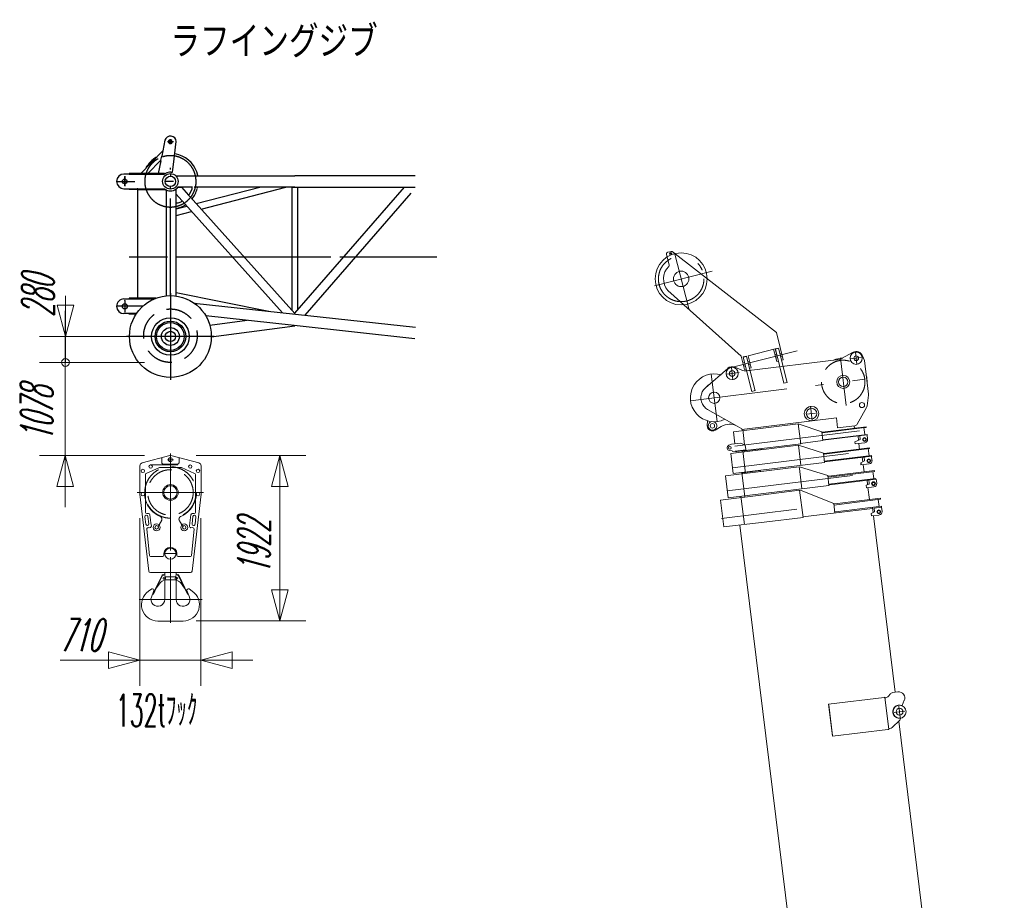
# Model space of a CAD drawing. Extents: x 4151 to 29084, y 1250 to 42319.
# Tile 30 of 30: x 12681 to 24107, y 30172 to 40391. Entities that reach past the tile are written whole.
import ezdxf
from ezdxf.enums import TextEntityAlignment as Align

# ---------------------------------------------------------------- set-up
doc = ezdxf.new("R2010")
doc.units = 0
doc.header["$LTSCALE"] = 37.5
doc.header["$MEASUREMENT"] = 0
for name, pattern in [('CENTER', [50.5, 30, -9, 2.5, -9]), ('DOT', [8, 6, -2]), ('HIDDEN', [12.6, 8.4, -4.2])]:
    doc.linetypes.add(name, pattern=pattern)
for name, color, linetype in [('1', 7, 'Continuous'), ('11', 251, 'Continuous'), ('3', 214, 'Continuous'), ('4', 54, 'Continuous')]:
    doc.layers.add(name, color=color, linetype=linetype)
doc.styles.get("Standard").update_dxf_attribs({"font": 'txt', "bigfont": 'bigfont'})
doc.dimstyles.get("Standard").update_dxf_attribs({"dimtxt": 0.18, "dimasz": 0.18, "dimexe": 0.18, "dimexo": 0.0625, "dimgap": 0.09, "dimtad": 0, "dimtih": 1, "dimtoh": 1, "dimdec": 4, "dimzin": 0, "dimdsep": 46, "dimtxsty": 'Standard', "dimcen": 0.09, "dimadec": 0, "dimazin": 0, "dimtfac": 1, "dimtdec": 4, "dimtofl": 0, "dimtmove": 0, "dimatfit": 0, "dimfxl": 1, "dimtolj": 1, "dimtzin": 0, "dimarcsym": 0})

# ---------------------------------------------------------------- blocks, each defined once
blk = doc.blocks.new('*G215')
at = {"layer": '1', "color": 7, "linetype": 'CENTER', "lineweight": 9}
for p, q in [((20280, 37685), (20444, 37038)), ((20718, 37474), (20048, 37304))]:
    blk.add_line(p, q, dxfattribs=at)
at = {"layer": '1', "color": 7, "linetype": 'Continuous', "lineweight": 9}
blk.add_line((21054, 36487), (20202, 37248), dxfattribs=at)
blk.add_circle((20357, 37383), 302, dxfattribs=at)
at = {"layer": '1', "color": 7, "linetype": 'CENTER', "lineweight": 9}
blk.add_circle((20357, 37383), 264, dxfattribs=at)
at = {"layer": '3', "color": 214, "linetype": 'Continuous', "lineweight": 9}
for p, q in [((20187, 37668), (20217, 37546)), ((20243, 37702), (20201, 37692)), ((21462, 36762), (20252, 37701)), ((21507, 36585), (21462, 36762)), ((21134, 36491), (21449, 36571)), ((21430, 36566), (21466, 36425)), ((21449, 36571), (21487, 36580)), ((21449, 36571), (21485, 36430)), ((21487, 36580), (21523, 36440)), ((21542, 36445), (21507, 36585)), ((21093, 36331), (21054, 36487)), ((21115, 36486), (21077, 36477)), ((21077, 36477), (21113, 36336)), ((21150, 36346), (21115, 36486)), ((21134, 36491), (21170, 36351)), ((21113, 36336), (21093, 36331)), ((21170, 36351), (21150, 36346)), ((21466, 36425), (21485, 36430)), ((21523, 36440), (21542, 36445))]:
    blk.add_line(p, q, dxfattribs=at)
at = {"layer": '3', "color": 214, "linetype": 'CENTER', "lineweight": 9}
for p, q in [((20246, 37678), (20227, 37673)), ((20234, 37685), (20239, 37667)), ((21703, 36547), (20908, 36346))]:
    blk.add_line(p, q, dxfattribs=at)
at = {"layer": '3', "color": 214, "linetype": 'DOT', "lineweight": 9}
for p, q in [((21465, 36508), (21446, 36503)), ((21475, 36469), (21456, 36464)), ((21523, 36522), (21503, 36517)), ((21532, 36484), (21513, 36479)), ((21093, 36414), (21074, 36409)), ((21103, 36375), (21083, 36370)), ((21150, 36428), (21131, 36423)), ((21160, 36389), (21141, 36384))]:
    blk.add_line(p, q, dxfattribs=at)
at = {"layer": '3', "color": 214, "linetype": 'Continuous', "lineweight": 9}
for centre, radius in [((20236, 37675), 12.5), ((20357, 37383), 90)]:
    blk.add_circle(centre, radius, dxfattribs=at)
at = {"layer": '3', "color": 214, "linetype": 'DOT', "lineweight": 9}
blk.add_arc((20206, 37673), 20, 104.2, -165.8, dxfattribs=at)
at = {"layer": '3', "color": 214, "linetype": 'Continuous', "lineweight": 9}
for centre, radius, start, end in [((20245, 37693), 10, 52.2, 104.2), ((20357, 37383), 205, 134.9897, -139.0173), ((20198, 37542), 20, -45.0103, 14.2)]:
    blk.add_arc(centre, radius, start, end, dxfattribs=at)
blk = doc.blocks.new('*G216')
at = {"layer": '11', "color": 251, "linetype": 'Continuous', "lineweight": 9}
for p, q in [((21280, 34875), (20815, 34817)), ((21732, 34930), (21280, 34875)), ((21771, 34616), (21732, 34930)), ((21751, 34927), (21732, 34930)), ((22127, 34777), (21751, 34927)), ((20815, 34817), (20854, 34504)), ((22140, 34773), (22127, 34777)), ((22127, 34777), (22141, 34666)), ((22129, 34759), (22670, 34826)), ((22669, 34837), (22140, 34773)), ((22680, 34744), (22147, 34679)), ((22596, 34724), (22681, 34734)), ((22643, 34822), (22653, 34741)), ((22653, 34741), (22643, 34822)), ((22670, 34826), (22669, 34837)), ((22670, 34826), (22669, 34837)), ((22682, 34734), (22680, 34744)), ((22681, 34734), (22688, 34685)), ((21699, 34709), (20825, 34602)), ((21770, 34620), (22579, 34720)), ((22139, 34680), (22139, 34678)), ((22139, 34678), (22147, 34679)), ((22147, 34679), (22139, 34678)), ((22563, 34662), (22594, 34675)), ((22566, 34633), (22563, 34662)), ((22655, 34643), (22566, 34633)), ((22574, 34731), (22573, 34731)), ((22578, 34732), (22585, 34671)), ((22590, 34635), (22841, 32586)), ((22600, 34685), (22596, 34724)), ((20854, 34504), (21319, 34561)), ((21039, 34527), (21814, 28217)), ((21319, 34561), (21771, 34616)), ((22763, 32540), (22781, 32564)), ((22814, 32582), (22873, 32590)), ((22711, 32527), (22068, 32448)), ((22068, 32448), (22114, 32075)), ((22719, 32528), (22711, 32527)), ((22765, 32155), (22719, 32528)), ((22720, 32520), (22730, 32522)), ((22946, 32493), (22921, 32431)), ((22113, 32083), (22069, 32441)), ((22895, 32264), (22806, 32178)), ((22882, 32252), (24107, 22280)), ((22901, 32284), (22901, 32281)), ((22114, 32075), (22757, 32154)), ((22757, 32154), (22765, 32155)), ((22778, 32165), (22764, 32163))]:
    blk.add_line(p, q, dxfattribs=at)
at = {"layer": '11', "color": 251, "linetype": 'CENTER', "lineweight": 9}
for p, q in [((22954, 32368), (22829, 32352)), ((22883, 32426), (22899, 32295))]:
    blk.add_line(p, q, dxfattribs=at)
at = {"layer": '11', "color": 251, "linetype": 'Continuous', "lineweight": 9}
for centre, radius in [((22651, 34680), 22.3), ((22651, 34680), 15), ((22891, 32360), 75), ((22891, 32360), 40)]:
    blk.add_circle(centre, radius, dxfattribs=at)
for centre, radius, start, end in [((22590, 34684), 10, -67.9685, 6.9982), ((22651, 34680), 37, -83, 7), ((22820, 32533), 50, 97, 142.0087), ((22882, 32520), 70, -22.4659, 97.0015), ((22724, 32571), 50, -83, -37.9965), ((22891, 32360), 77, 67.5318, -83.0007), ((22881, 32278), 20, -46.1182, 7.0009), ((22771, 32214), 50, -83, -46.1332)]:
    blk.add_arc(centre, radius, start, end, dxfattribs=at)
blk = doc.blocks.new('*G217')
at = {"layer": '11', "color": 251, "linetype": 'Continuous', "lineweight": 9}
for p, q in [((21726, 35202), (20872, 35097)), ((21741, 35199), (21726, 35202)), ((21727, 35197), (21729, 35184)), ((22058, 35100), (21741, 35199)), ((20872, 35097), (20870, 35097)), ((20870, 35097), (20901, 34843)), ((22344, 35102), (20891, 34923)), ((21273, 35158), (21070, 35133)), ((21070, 35133), (21071, 35122)), ((21274, 35147), (21273, 35158)), ((21729, 35184), (21757, 34948)), ((22072, 34987), (22058, 35100)), ((22070, 35094), (22058, 35096)), ((22601, 35149), (22068, 35083)), ((22070, 35094), (22600, 35159)), ((22582, 35146), (22592, 35065)), ((22592, 35065), (22582, 35146)), ((22600, 35159), (22601, 35149)), ((20901, 34843), (22072, 34987)), ((22070, 35001), (22611, 35067)), ((22071, 34993), (22070, 35003)), ((22082, 34994), (22071, 34993)), ((22082, 34994), (22620, 35060)), ((22504, 34989), (22533, 35001)), ((22508, 34959), (22504, 34989)), ((22594, 34969), (22508, 34959)), ((22514, 35047), (22520, 34996)), ((22539, 35011), (22534, 35050)), ((22612, 35059), (22611, 35067)), ((22620, 35060), (22626, 35011)), ((21050, 34861), (21090, 34533)), ((22524, 34961), (22541, 34822))]:
    blk.add_line(p, q, dxfattribs=at)
for radius in [22.3, 15]:
    blk.add_circle((22589, 35006), radius, dxfattribs=at)
for centre, radius, start, end in [((22529, 35010), 10, -68.0485, 7.0113), ((22589, 35006), 37, -83, 6.9988)]:
    blk.add_arc(centre, radius, start, end, dxfattribs=at)
blk = doc.blocks.new('*G218')
at = {"layer": '11', "color": 251, "linetype": 'Continuous', "lineweight": 9}
for p, q in [((20932, 35356), (21719, 35452)), ((21719, 35452), (21747, 35220)), ((21732, 35451), (21719, 35452)), ((21719, 35448), (21720, 35438)), ((21732, 35451), (22007, 35362)), ((22015, 35358), (22543, 35423)), ((22543, 35423), (22544, 35415)), ((20961, 35123), (20932, 35356)), ((22298, 35357), (20952, 35192)), ((21292, 35411), (21089, 35386)), ((21089, 35386), (21090, 35375)), ((21293, 35400), (21292, 35411)), ((22007, 35362), (22020, 35253)), ((22007, 35362), (22015, 35358)), ((22008, 35349), (22016, 35350)), ((22016, 35350), (22008, 35349)), ((22544, 35415), (22016, 35350)), ((22018, 35267), (22567, 35335)), ((22568, 35327), (22019, 35259)), ((22528, 35413), (22448, 35403)), ((22459, 35313), (22466, 35261)), ((22484, 35277), (22479, 35316)), ((22508, 35410), (22528, 35413)), ((22528, 35413), (22538, 35331)), ((22538, 35331), (22528, 35413)), ((22565, 35326), (22571, 35277)), ((22567, 35335), (22568, 35327)), ((22020, 35253), (20961, 35123)), ((21747, 35224), (21746, 35234)), ((22440, 35250), (22478, 35267)), ((22443, 35224), (22440, 35250)), ((22539, 35236), (22443, 35224)), ((22444, 35252), (22447, 35224)), ((22470, 35227), (22480, 35144)), ((21097, 34852), (21062, 35136))]:
    blk.add_line(p, q, dxfattribs=at)
for radius in [22.3, 15]:
    blk.add_circle((22535, 35272), radius, dxfattribs=at)
for centre, radius, start, end in [((22474, 35276), 10, -68.0029, 6.9938), ((22535, 35272), 37, -83, 6.9929)]:
    blk.add_arc(centre, radius, start, end, dxfattribs=at)
blk = doc.blocks.new('*G219')
at = {"layer": '11', "color": 251, "linetype": 'Continuous', "lineweight": 9}
for p, q in [((21716, 35703), (20963, 35610)), ((21715, 35703), (21744, 35470)), ((21716, 35703), (21728, 35699)), ((21717, 35689), (21716, 35699)), ((21990, 35608), (21728, 35699)), ((21997, 35604), (22503, 35666)), ((22487, 35658), (21997, 35598)), ((22477, 35657), (22487, 35576)), ((22487, 35576), (22477, 35657)), ((22504, 35660), (22487, 35658)), ((22503, 35666), (22504, 35660)), ((20980, 35470), (20963, 35610)), ((22428, 35621), (20978, 35443)), ((21072, 35624), (21072, 35628)), ((22002, 35506), (21990, 35608)), ((21990, 35608), (21997, 35604)), ((21997, 35598), (21991, 35598)), ((21997, 35598), (21991, 35598)), ((22514, 35579), (22001, 35516)), ((22002, 35510), (22515, 35573)), ((22409, 35560), (22415, 35509)), ((22434, 35524), (22429, 35563)), ((22515, 35573), (22514, 35579)), ((22515, 35573), (22521, 35524)), ((20910, 35453), (20941, 35466)), ((20941, 35466), (21045, 35478)), ((21744, 35470), (21002, 35379)), ((21045, 35478), (21100, 35455)), ((21100, 35455), (21106, 35405)), ((21742, 35484), (21743, 35474)), ((21743, 35474), (22002, 35506)), ((22001, 35516), (22007, 35517)), ((22373, 35492), (22427, 35514)), ((22376, 35469), (22373, 35492)), ((22489, 35482), (22376, 35469)), ((22419, 35474), (22428, 35400)), ((20950, 35386), (20917, 35391)), ((20950, 35386), (20951, 35380)), ((20951, 35380), (21107, 35399)), ((20992, 35378), (20991, 35385)), ((21002, 35379), (20992, 35378)), ((21103, 35126), (21071, 35388)), ((21107, 35399), (21106, 35405))]:
    blk.add_line(p, q, dxfattribs=at)
for centre, radius in [((22484, 35519), 22.3), ((22484, 35519), 15), ((20922, 35423), 15.5)]:
    blk.add_circle(centre, radius, dxfattribs=at)
for centre, radius, start, end in [((20922, 35423), 32.5, 111.8706, -97.8699), ((22424, 35523), 10, -68.0017, 6.9982), ((22484, 35519), 37, -83, 7.0035)]:
    blk.add_arc(centre, radius, start, end, dxfattribs=at)
blk = doc.blocks.new('*G221')
at = {"layer": '11', "color": 251, "linetype": 'Continuous', "lineweight": 9}
for p, q in [((21113, 36316), (22190, 36448)), ((22219, 36458), (22351, 36532)), ((22319, 36514), (22351, 36532)), ((22461, 36492), (22484, 36437)), ((20639, 36120), (20897, 36345)), ((20980, 36358), (21062, 36323)), ((21062, 36323), (20980, 36358)), ((22484, 36437), (22532, 36045)), ((22484, 36437), (22484, 36433)), ((21152, 36321), (21113, 36316)), ((20676, 36152), (20646, 36126)), ((22532, 36033), (22514, 35911)), ((22507, 35890), (22399, 35698)), ((21006, 35674), (20664, 35869)), ((22158, 35771), (21061, 35636)), ((22158, 35771), (22159, 35764)), ((22172, 35655), (22158, 35771)), ((20660, 35679), (20661, 35737)), ((20822, 35670), (20752, 35627)), ((21060, 35642), (21006, 35674)), ((21854, 35738), (21848, 35739)), ((22371, 35679), (22172, 35655)), ((22369, 35644), (22364, 35679)), ((21061, 35636), (21060, 35642)), ((21093, 35457), (21071, 35638))]:
    blk.add_line(p, q, dxfattribs=at)
at = {"layer": '11', "color": 251, "linetype": 'CENTER', "lineweight": 9}
for p, q in [((22204, 36462), (22271, 35912)), ((20707, 36279), (20775, 35728)), ((20465, 35969), (22488, 36218))]:
    blk.add_line(p, q, dxfattribs=at)
at = {"layer": '11', "color": 251, "linetype": 'Continuous', "lineweight": 9}
for centre, radius in [((22388, 36462), 71), ((22388, 36462), 27.5), ((20949, 36286), 71), ((20949, 36286), 32.5), ((22238, 36187), 76), ((22238, 36187), 54.2), ((20741, 36003), 65), ((20741, 36003), 65), ((20741, 36003), 65), ((21870, 35820), 84.1), ((21870, 35820), 61), ((22455, 35919), 30), ((20720, 35678), 25.5)]:
    blk.add_circle(centre, radius, dxfattribs=at)
at = {"layer": '11', "color": 251, "linetype": 'HIDDEN', "lineweight": 9}
blk.add_circle((22238, 36187), 252, dxfattribs=at)
at = {"layer": '11', "color": 251, "linetype": 'Continuous', "lineweight": 9}
for centre, radius, start, end in [((22238, 36187), 277, 91.3925, 114.2619), ((22180, 36527), 80, -83, -60.6137), ((22388, 36462), 79, 22.348, 117.6452), ((20949, 36286), 79, 66.8196, 131.0911), ((20949, 36286), 79, 66.8347, 131.0782), ((20741, 36003), 278, 72.7507, -63.6731), ((21101, 36415), 100, -113.1654, -83.0008), ((21101, 36415), 100, -113.1665, -83.0007), ((22238, 36187), 277, -0.7074, 14.7114), ((20741, 36003), 155, 131.0912, -140.4797), ((22472, 36038), 60.5, -3.9986, 7.0024), ((20741, 36003), 155, -140.4819, -119.7205), ((22455, 35919), 60, -29.3412, -8.4171), ((20720, 35678), 60, 178.8725, -58.3054), ((20720, 35678), 50, 101.0495, 71.7078), ((20916, 35517), 180, 60.282, 121.6864), ((22367, 35716), 37, -83, -29.3488)]:
    blk.add_arc(centre, radius, start, end, dxfattribs=at)
blk = doc.blocks.new('*G220')
at = {"layer": '11', "color": 251, "linetype": 'Continuous', "lineweight": 9}
for p, q in [((21450, 36569), (21488, 36578)), ((21550, 36172), (21450, 36569)), ((21488, 36578), (21588, 36182)), ((21078, 36475), (21114, 36484)), ((21178, 36078), (21078, 36475)), ((21114, 36484), (21215, 36083)), ((21588, 36182), (21550, 36172)), ((21214, 36087), (21178, 36078))]:
    blk.add_line(p, q, dxfattribs=at)
at = {"layer": '11', "color": 251, "linetype": 'CENTER', "lineweight": 9}
for p, q in [((22444, 36469), (22318, 36454)), ((22379, 36533), (22397, 36392)), ((20940, 36356), (20958, 36210)), ((21029, 36295), (20878, 36277)), ((21859, 35907), (21879, 35740)), ((21914, 35826), (21812, 35813))]:
    blk.add_line(p, q, dxfattribs=at)
at = {"color": 7, "linetype": 'Continuous', "lineweight": 9}
blk.add_blockref('*G221', (0, 0), dxfattribs=at)
blk = doc.blocks.new('*G251')
at = {"layer": '11', "color": 251, "linetype": 'Continuous', "lineweight": 30}
for p, q in [((14367, 38992), (14329, 38806)), ((14445, 38975), (14434, 38975)), ((14467, 38709), (14497, 38976)), ((14342, 38868), (14086, 38608)), ((14170, 38608), (14319, 38760)), ((14318, 38752), (14287, 38606)), ((14500, 38830), (14481, 38833)), ((14526, 38824), (14500, 38830)), ((14436, 38623), (14456, 38620)), ((14456, 38620), (14460, 38653)), ((14361, 38600), (13890, 38600)), ((14361, 38608), (13950, 38608)), ((13950, 38608), (13950, 38600)), ((13950, 38600), (14361, 38600)), ((14287, 38606), (14373, 38606)), ((14361, 38600), (14361, 38608)), ((14492, 38581), (15874, 38581)), ((17270, 38581), (15874, 38581)), ((13890, 38430), (14361, 38430)), ((13950, 38422), (13950, 38430)), ((13950, 38430), (14361, 38430)), ((14361, 38422), (13950, 38422)), ((14054, 38422), (14048, 38422)), ((14048, 38422), (14048, 37158)), ((14054, 38422), (14373, 38422)), ((14361, 38430), (14361, 38422)), ((14382, 38416), (14382, 37187)), ((14497, 37185), (14497, 38428)), ((14497, 38365), (14497, 38428)), ((14687, 38448), (14517, 38448)), ((14518, 38448), (14558, 38448)), ((14558, 38448), (14641, 38356)), ((14682, 38448), (14558, 38448)), ((14558, 38448), (15874, 36983)), ((14656, 38370), (14682, 38428)), ((14682, 38428), (14682, 38448)), ((14713, 38448), (14706, 38448)), ((14738, 38448), (14722, 38448)), ((14730, 38258), (15466, 38448)), ((15874, 38448), (14738, 38448)), ((14787, 38194), (15769, 38448)), ((15844, 37017), (15844, 38448)), ((15844, 38448), (15904, 38448)), ((15874, 36985), (17145, 38448)), ((15874, 38448), (17270, 38448)), ((15904, 38448), (15904, 37019)), ((15732, 36990), (14497, 38365)), ((14565, 38288), (14551, 38275)), ((14641, 38356), (14656, 38370)), ((17220, 38379), (15989, 36962)), ((14517, 38262), (14497, 38262)), ((14497, 38197), (14619, 38229)), ((14497, 38119), (14676, 38165)), ((14551, 38275), (14517, 38262)), ((13890, 37150), (14046, 37150)), ((13900, 37133), (13900, 37138)), ((14260, 37158), (13950, 37158)), ((13950, 37158), (13950, 37150)), ((13950, 37150), (14241, 37150)), ((14046, 37150), (14241, 37150)), ((14048, 37158), (14054, 37158)), ((14260, 37158), (14054, 37158)), ((14497, 37224), (15572, 37007)), ((14700, 37105), (14735, 37098)), ((14706, 37102), (15881, 36973)), ((14037, 36980), (13890, 36980)), ((13950, 36972), (13950, 36980)), ((13950, 36980), (14037, 36980)), ((14032, 36972), (13950, 36972)), ((15867, 36841), (14841, 36953)), ((15881, 36973), (17274, 36821)), ((15322, 36901), (14888, 36843)), ((14905, 36711), (15875, 36840)), ((17267, 36688), (15867, 36841))]:
    blk.add_line(p, q, dxfattribs=at)
at = {"layer": '11', "color": 251, "linetype": 'CENTER', "lineweight": 30}
for p, q in [((14465, 38975), (14395, 38975)), ((14427, 38975), (14410, 38975)), ((14415, 38975), (14427, 38975)), ((14434, 38975), (14445, 38975)), ((14450, 38975), (14434, 38975)), ((14430, 37190), (14430, 38673)), ((13810, 38515), (14017, 38515)), ((13900, 38577), (13900, 38460)), ((13900, 38462), (13900, 38571)), ((14465, 38515), (14370, 38515)), ((14430, 38604), (14430, 38575)), ((14430, 38426), (14430, 38455)), ((16290, 37635), (13951, 37635)), ((17523, 37635), (13951, 37635)), ((13900, 37133), (13900, 36998)), ((14430, 37219), (14430, 36211)), ((14110, 37065), (13806, 37065)), ((13900, 37127), (13900, 37010)), ((14939, 36715), (13921, 36715))]:
    blk.add_line(p, q, dxfattribs=at)
at = {"layer": '11', "color": 251, "linetype": 'HIDDEN', "lineweight": 30}
for p, q in [((14319, 38760), (14329, 38806)), ((14460, 38653), (14467, 38709)), ((14046, 38600), (14054, 38600)), ((14054, 38430), (14046, 38430)), ((14046, 37150), (14054, 37150))]:
    blk.add_line(p, q, dxfattribs=at)
at = {"layer": '11', "color": 251, "linetype": 'Continuous', "lineweight": 30}
blk.add_lwpolyline([(14373, 38422), (14374, 38421), (14375, 38421), (14376, 38420), (14377, 38419), (14378, 38419), (14379, 38418), (14379, 38418), (14380, 38417), (14381, 38417), (14382, 38416)], dxfattribs=at)
for centre, radius in [((13900, 38515), 27.5), ((14430, 38515), 90), ((14430, 38515), 90), ((14430, 38515), 59.9), ((14430, 36715), 475), ((13900, 37065), 30), ((14430, 36715), 218), ((14430, 36715), 178), ((14430, 36715), 161), ((14430, 36715), 104), ((14430, 36715), 60)]:
    blk.add_circle(centre, radius, dxfattribs=at)
for centre, radius, start, end in [((14431, 38975), 65.8, 0.7041, 165.4682), ((14430, 38975), 22.2, 80.2753, -179.9785), ((14430, 38975), 22.3, 180, -90), ((14430, 38975), 15, 104.4753, 179.9864), ((14430, 38975), 15, 180, -104.4688), ((14430, 38975), 15, 0, 114.727), ((14430, 38975), 15, -104.5115, 0.0331), ((14430, 38975), 22.2, -90, 0.0079), ((14430, 38975), 22.3, 0, 80.2948), ((14430, 38515), 323, 119.7668, 151.2361), ((14437, 38520), 316, 11.4478, 73.5725), ((14430, 38513), 110, 87.2276, 121.8067), ((13890, 38515), 85, 90, -90), ((14430, 38515), 110, -127.3406, -52.6669), ((14430, 38515), 110, -52.6319, -37.3357), ((14430, 38515), 323, -39.0295, -15.3851), ((14425, 38516), 328, -14.469, -11.902), ((14430, 38515), 323, -78.1208, -57.124), ((13890, 37065), 85, 90, -179.9938), ((13890, 37065), 85, 180, -90.0267)]:
    blk.add_arc(centre, radius, start, end, dxfattribs=at)
at = {"layer": '11', "color": 251, "linetype": 'CENTER', "lineweight": 30}
for centre, start, end in [((14430, 38515), 119.206, -179.9705), ((14430, 38515), 90, 107.9429), ((14430, 38515), 0, 90.0135), ((14430, 38515), 180, -89.9777), ((14431, 38515), -90, 0.0193)]:
    blk.add_arc(centre, 298, start, end, dxfattribs=at)
blk = doc.blocks.new('*D255')
at = {"layer": '4', "color": 54, "linetype": 'Continuous', "lineweight": 9}
for p, q in [((16000, 35335), (14730, 35335)), ((15700, 35335), (15603, 34973)), ((15700, 35335), (15700, 33413)), ((15700, 35335), (15798, 34973)), ((15798, 34973), (15603, 34973)), ((15700, 33413), (15603, 33775)), ((15603, 33775), (15798, 33775)), ((15700, 33413), (15798, 33775)), ((16000, 33413), (14730, 33413))]:
    blk.add_line(p, q, dxfattribs=at)
at = {"layer": '4', "color": 54, "linetype": 'Continuous', "lineweight": 9, "oblique": 15, "width": 0.5}
blk.add_text('1922', height=375, rotation=90, dxfattribs=at).set_placement((15700, 33955), align=Align.BOTTOM_LEFT)
blk = doc.blocks.new('*D256')
at = {"layer": '4', "color": 54, "linetype": 'Continuous', "lineweight": 9}
for p, q in [((14075, 32660), (14075, 34605)), ((14785, 32660), (14785, 34605)), ((14075, 32960), (13713, 33057)), ((13713, 32863), (13713, 33057)), ((14785, 32960), (15148, 33057)), ((15148, 33057), (15148, 32863)), ((15385, 32960), (13149, 32960)), ((14075, 32960), (13713, 32863)), ((14785, 32960), (15148, 32863))]:
    blk.add_line(p, q, dxfattribs=at)
at = {"layer": '4', "color": 54, "linetype": 'Continuous', "lineweight": 9, "oblique": 15, "width": 0.5}
blk.add_text('710', height=375, dxfattribs=at).set_placement((13149, 32950), align=Align.BOTTOM_LEFT)
blk = doc.blocks.new('*D257')
at = {"layer": '4', "color": 54, "linetype": 'Continuous', "lineweight": 9}
for p, q in [((13210, 37013), (13210, 34735)), ((12910, 36413), (13763, 36413)), ((12910, 35335), (14130, 35335)), ((13210, 35335), (13113, 34973)), ((13210, 35335), (13307, 34973)), ((13307, 34973), (13113, 34973))]:
    blk.add_line(p, q, dxfattribs=at)
at = {"layer": '4', "color": 54, "linetype": 'Continuous', "lineweight": 9, "oblique": 15, "width": 0.5}
blk.add_text('1078', height=375, rotation=90, dxfattribs=at).set_placement((13180, 35495), align=Align.BOTTOM_LEFT)

msp = doc.modelspace()

# ---------------------------------------------------------------- linework, layer by layer
at = {"layer": '1', "color": 7, "linetype": 'Continuous', "lineweight": 9}
for p, q in [((13212.55588, 36413.25729), (13212.55588, 37185.52267)), ((13212.55588, 36714.75592), (13115.49874, 37076.9781)), ((13309.61302, 37076.9781), (13115.49874, 37076.9781)), ((13212.55588, 36714.75592), (13309.61302, 37076.9781)), ((14130.47001, 36714.75592), (12912.55588, 36714.75592)), ((14130.47001, 36413.25729), (12912.55588, 36413.25729))]:
    msp.add_line(p, q, dxfattribs=at)
msp.add_circle((13212.55588, 36413.25729), 45, dxfattribs=at)
at = {"layer": '11', "color": 251, "linetype": 'HIDDEN', "lineweight": 30}
msp.add_circle((14430.47001, 36723.75729), 310.5, dxfattribs=at)
at = {"layer": '4', "color": 54, "linetype": 'Continuous', "lineweight": 9}
for p, q in [((14424.00211, 35333.90498), (14101.41422, 35247.46821)), ((14330.47306, 35308.84394), (14330.47306, 35249.75703)), ((14759.5319, 35247.46821), (14436.94401, 35333.90498)), ((14530.47306, 35249.75703), (14530.47306, 35308.84394)), ((14075.47306, 35213.66084), (14075.47306, 34884.75459)), ((14301.63883, 35193.07856), (14149.45499, 35126.4477)), ((14430.47306, 35194.75581), (14309.66007, 35194.75581)), ((14345.47306, 35234.75703), (14515.47306, 35234.75703)), ((14430.47306, 35194.75581), (14551.28605, 35194.75581)), ((14559.30729, 35193.07856), (14711.49112, 35126.4477)), ((14785.47306, 34884.75459), (14785.47306, 35213.66084)), ((14140.47062, 35112.70747), (14140.47062, 34673.61201)), ((14720.4755, 35112.70747), (14720.4755, 34673.61201)), ((14075.47306, 34884.75459), (14178.24894, 33992.23261)), ((14682.69718, 33992.23261), (14785.47306, 34884.75459)), ((14145.13126, 34535.86543), (14134.39884, 34620.18672)), ((14155.47184, 34658.61201), (14177.50553, 34658.61201)), ((14169.11808, 34624.60566), (14179.84928, 34540.28437)), ((14192.38468, 34645.50532), (14204.17667, 34552.86128)), ((14668.56144, 34645.50532), (14656.76944, 34552.86128)), ((14691.82804, 34624.60566), (14681.09562, 34540.28437)), ((14705.47428, 34658.61201), (14683.44059, 34658.61201)), ((14715.81608, 34535.86543), (14726.54728, 34620.18672)), ((14198.13053, 34600.36738), (14199.0839, 34592.87104)), ((14204.17667, 34552.86128), (14208.96427, 34515.19038)), ((14656.76944, 34552.86128), (14651.98185, 34515.19038)), ((14156.49845, 34477.5268), (14186.01017, 34173.99775)), ((14191.98429, 34496.04731), (14173.53336, 34496.17182)), ((14668.96183, 34496.04731), (14687.41276, 34496.17182)), ((14704.44767, 34477.5268), (14674.93595, 34173.99775)), ((14355.47306, 34175.2563), (14355.47306, 34194.75581)), ((14505.47306, 34175.2563), (14505.47306, 34194.75581)), ((14198.94962, 34162.25581), (14342.47257, 34162.25581)), ((14661.9965, 34162.25581), (14518.47355, 34162.25581)), ((14198.0878, 33974.75947), (14662.85831, 33974.75947)), ((14334.51481, 33945.64936), (14227.14664, 33725.51508)), ((14365.55118, 33947.28755), (14346.19327, 33950.81294)), ((14364.47208, 33974.75825), (14364.47208, 33947.48286)), ((14496.47281, 33974.75825), (14364.47208, 33974.75825)), ((14367.11246, 33931.87251), (14365.55118, 33947.28755)), ((14493.83243, 33931.87251), (14495.39493, 33947.28755)), ((14495.39493, 33947.28755), (14514.75162, 33950.81294)), ((14496.47281, 33947.48286), (14496.47281, 33974.75825)), ((14526.43131, 33945.64936), (14633.79825, 33725.51508)), ((14266.5546, 33792.75385), (14313.90568, 33857.94428)), ((14335.73551, 33876.4062), (14363.4589, 33890.19282)), ((14364.46354, 33890.73481), (14496.47281, 33890.73481)), ((14364.47208, 33890.73481), (14364.47208, 33662.7563)), ((14492.55314, 33925.73481), (14368.39298, 33925.73481)), ((14371.92081, 33918.24214), (14370.89664, 33920.03901)), ((14489.02408, 33918.24214), (14490.04825, 33920.03901)), ((14496.47281, 33662.7563), (14496.47281, 33890.73481)), ((14525.20939, 33876.4062), (14497.486, 33890.19282)), ((14594.39029, 33792.75385), (14547.03922, 33857.94428)), ((14214.45987, 33784.97553), (14177.38956, 33759.70454)), ((14209.81388, 33691.49897), (14238.41007, 33766.0229)), ((14227.14664, 33725.51508), (14232.48966, 33722.90766)), ((14232.48966, 33722.90766), (14266.5546, 33792.75385)), ((14628.45524, 33722.90766), (14594.39029, 33792.75385)), ((14622.53361, 33766.0229), (14651.1298, 33691.49897)), ((14633.79825, 33725.51508), (14628.45524, 33722.90766)), ((14683.55533, 33759.70454), (14646.4838, 33784.97553)), ((14284.47208, 33412.7563), (14430.47184, 33412.7563)), ((14430.47184, 33412.7563), (14576.47159, 33412.7563))]:
    msp.add_line(p, q, dxfattribs=at)
at = {"layer": '4', "color": 54, "linetype": 'CENTER', "lineweight": 9}
for p, q in [((14430.47306, 35356.83344), (14430.47306, 34030.97651)), ((14396.07731, 35284.75581), (14464.54899, 35284.75581)), ((14045.38395, 34904.75581), (14815.56095, 34904.75581)), ((14503.82023, 34194.75581), (14357.12589, 34194.75581)), ((14430.47306, 34154.77656), (14430.47306, 33391.99458)), ((14068.82267, 33662.7563), (14797.1027, 33662.7563))]:
    msp.add_line(p, q, dxfattribs=at)
at = {"layer": '4', "color": 54, "linetype": 'HIDDEN', "lineweight": 9}
for p, q in [((14200.33634, 35224.75581), (14660.47306, 35224.75581)), ((14129.47208, 34884.75459), (14130.47306, 34884.75459)), ((14731.47159, 34884.75459), (14730.47184, 34884.75459)), ((14287.79361, 34509.75581), (14326.6486, 34577.05439)), ((14573.15128, 34509.75581), (14534.2963, 34577.05439)), ((14266.5546, 33792.75385), (14339.85904, 33943.04682)), ((14339.85904, 33943.04682), (14341.32389, 33946.04975)), ((14341.32389, 33946.04975), (14352.22721, 33944.98774)), ((14519.62101, 33946.04975), (14508.71769, 33944.98774)), ((14521.08707, 33943.04682), (14519.62101, 33946.04975)), ((14594.39029, 33792.75385), (14521.08707, 33943.04682))]:
    msp.add_line(p, q, dxfattribs=at)
for points in [[(14310.28385, 34626.65644), (14280.637, 34641.5916), (14252.81451, 34659.67366), (14227.14886, 34680.68282), (14203.94639, 34704.36434), (14183.48356, 34730.43158), (14166.00373, 34758.56951), (14151.71422, 34788.43851), (14140.78387, 34819.67847), (14133.34103, 34851.91311), (14129.47208, 34884.75459)], [(14550.66105, 34626.65644), (14580.30783, 34641.5917), (14608.13024, 34659.67385), (14633.79578, 34680.68309), (14656.99813, 34704.36465), (14677.46083, 34730.43191), (14694.94051, 34758.56983), (14709.22988, 34788.4388), (14720.16008, 34819.6787), (14727.60278, 34851.91326), (14731.47159, 34884.75459)]]:
    msp.add_lwpolyline(points, dxfattribs=at)
at = {"layer": '4', "color": 54, "linetype": 'Continuous', "lineweight": 9}
for centre, radius in [((14430.47306, 35284.75581), 23.49976), ((14200.47306, 35204.75581), 20), ((14660.47306, 35204.75581), 20), ((14110.47306, 35154.75581), 20), ((14750.47306, 35154.75581), 20), ((14430.47184, 34904.75581), 90), ((14430.47306, 34904.75581), 77.5), ((14110.47306, 34884.75459), 20), ((14750.47306, 34884.75459), 20), ((14270.47306, 34499.75581), 40), ((14270.47306, 34499.75581), 20), ((14590.47306, 34499.75581), 40.00045), ((14590.47306, 34499.75581), 20), ((14430.47306, 34194.75581), 65), ((14354.37198, 33908.23481), 10.09937), ((14506.57291, 33908.23481), 10.09937)]:
    msp.add_circle(centre, radius, dxfattribs=at)
at = {"layer": '4', "color": 54, "linetype": 'HIDDEN', "lineweight": 9}
for radius in [297.99927, 264.00024]:
    msp.add_circle((14430.47306, 34904.75581), radius, dxfattribs=at)
at = {"layer": '4', "color": 54, "linetype": 'Continuous', "lineweight": 9}
for centre, radius, start, end in [((14430.47306, 35309.75581), 25.00122, 90, 105.0004349), ((14430.47306, 35309.75581), 25.00111, 75.0014725, 90.0019073), ((14110.47184, 35213.66084), 34.9997, 104.9964447, 179.9980927), ((14309.64786, 35174.79853), 19.95728, 90, 113.694725), ((14345.47184, 35249.75581), 14.99878, 180, -89.9906616), ((14515.47428, 35249.75581), 14.99878, -90, 0.0093384), ((14551.29947, 35174.79853), 19.95707, 66.3452148, 90.0402374), ((14750.47184, 35213.65962), 35.00122, 0, 74.9963074), ((14155.4694, 35112.70747), 14.9989, 113.6383667, 179.9983063), ((14705.4755, 35112.70747), 15, 0, 66.3556671), ((14151.75968, 34622.39619), 17.49845, 7.2541003, -172.7469025), ((14155.47184, 34673.61323), 15.00122, 180, -90.0046692), ((14177.50431, 34643.61201), 15.00034, 7.2512765, 89.9955215), ((14683.44181, 34643.61201), 15, 90, 172.7442474), ((14709.18644, 34622.39619), 17.50087, -7.2530823, 172.7459106), ((14705.47428, 34673.61201), 15, -90, 0), ((14162.48966, 34538.0749), 17.49845, -172.7458954, 7.2536011), ((14192.09781, 34513.04926), 17.00233, -90.3802795, 7.2369995), ((14668.84708, 34513.04804), 17.00076, 172.760498, -89.6134644), ((14698.45524, 34538.0749), 17.49966, 172.7463989, -7.2530823), ((14173.41984, 34479.17109), 17.00111, 89.6197128, -174.4475708), ((14687.5275, 34479.17231), 16.99999, -5.5547485, 90.3865967), ((14198.94962, 34175.2563), 13.00051, -174.4445038, -89.9998474), ((14342.47135, 34175.2563), 13.00049, -90, -0.0053711), ((14430.47306, 34194.75581), 75, 90, 180), ((14430.47306, 34194.75581), 75, 0, 90), ((14518.47355, 34175.2563), 13.00049, 180, -90), ((14661.9965, 34175.2563), 13.00049, -90, -5.5553589), ((14198.08658, 33994.75703), 19.99762, -172.7476959, -89.9963379), ((14343.41495, 33941.30732), 9.90332, 73.7091827, 153.9958954), ((14517.52994, 33941.30732), 9.90392, 26.0035419, 106.2933502), ((14662.85465, 33994.76069), 20.00122, -90, -7.2712402), ((14362.47745, 33822.65009), 60.0404, 116.447258, 143.9947357), ((14354.3732, 33908.23481), 20.20058, -63.2723999, 29.6943359), ((14396.95133, 33934.89253), 29.99131, -174.2205658, -150.3128204), ((14506.56559, 33908.23359), 20.19592, 150.2917328, -116.7160339), ((14464.00944, 33934.88642), 29.97442, -29.692688, -5.7714844), ((14498.47355, 33822.6562), 60.03227, 36.0032806, 63.5546646), ((14284.47208, 33602.7563), 189.99847, 124.3034821, -90.0014038), ((14223.47233, 33771.75532), 15.9999, -20.9950562, 124.2824097), ((14576.47159, 33602.7563), 190, -90, 55.6947937), ((14637.47257, 33771.75532), 15.99926, 55.7220917, -159.0056305), ((14284.47208, 33662.7563), 79.99993, 158.9432526, -0.0005188), ((14576.47159, 33662.7563), 79.99878, 180, 21.0562134)]:
    msp.add_arc(centre, radius, start, end, dxfattribs=at)
at = {"layer": '4', "color": 54, "linetype": 'HIDDEN', "lineweight": 9}
for centre, radius, start, end in [((14296.3361, 34594.55439), 35.0014, -29.9994507, 66.5151672), ((14564.6088, 34594.55439), 35.00116, 113.4823685, -150.0030212)]:
    msp.add_arc(centre, radius, start, end, dxfattribs=at)

# ---------------------------------------------------------------- block references
at = {"color": 7, "linetype": 'Continuous', "lineweight": 30}
msp.add_blockref('*G251', (0, 0), dxfattribs=at)
at = {"color": 7, "linetype": 'Continuous', "lineweight": 9}
for name in ['*G215', '*G220', '*G219', '*G218', '*G217', '*G216']:
    msp.add_blockref(name, (0, 0), dxfattribs=at)

# ---------------------------------------------------------------- texts
at = {"layer": '1', "color": 7, "linetype": 'Continuous', "lineweight": 9}
for s, width, p in [('ラフイングジブ', 0.833333, (14430.47001, 39835.52256)), ('132tﾌｯｸ', 0.5, (13798.74222, 32075.52256))]:
    msp.add_text(s, height=375, dxfattribs=dict(at, width=width)).set_placement(p, align=Align.BOTTOM_LEFT)
at = {"layer": '1', "color": 7, "linetype": 'Continuous', "lineweight": 9, "oblique": 15, "width": 0.5}
msp.add_text('280', height=375, rotation=90, dxfattribs=at).set_placement((13192.55588, 36942.75661), align=Align.BOTTOM_LEFT)

# ---------------------------------------------------------------- dimensions: what is measured, and where the dimension line sits
at = {"layer": '4', "color": 54, "linetype": 'Continuous', "lineweight": 9}
for base, p1, p2, text, picture, middle in [((13210, 36413.25729), (13763.4229, 36413.25729), (14130.3991, 35334.75692), '1078', '*D257', (13180, 35870)), ((15700.44986, 35334.75703), (14730.47306, 35334.75703), (14730.47306, 33412.7563), '1922', '*D255', (15700.44986, 34330))]:
    dim = msp.add_linear_dim(base=base, p1=p1, p2=p2, angle=90, text=text, dimstyle='Standard', dxfattribs=at)
    dim.commit()
    dim.dimension.update_dxf_attribs({"geometry": picture, "text_midpoint": middle})
dim = msp.add_linear_dim(base=(14785.47306, 32960), p1=(14785.47306, 34604.75581), p2=(14075.47306, 34604.75581), text='710', dimstyle='Standard', dxfattribs=at)
dim.commit()
dim.dimension.update_dxf_attribs({"geometry": '*D256', "text_midpoint": (13430.44986, 32950)})

doc.saveas('drawing.dxf')
